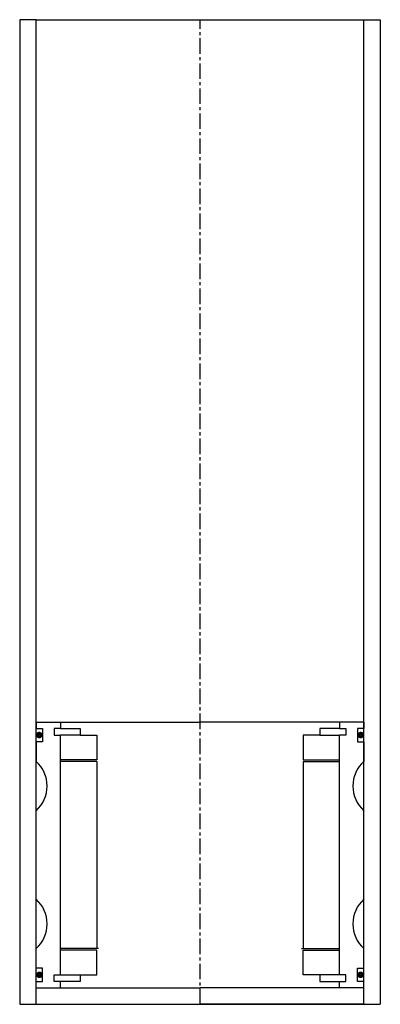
# Model space of a CAD drawing. Extents: x -55 to 55, y -10 to 290.
import ezdxf

# ---------------------------------------------------------------- set-up
doc = ezdxf.new("R2010")
doc.units = 0
doc.header["$LTSCALE"] = 0.15
doc.linetypes.add('CENTER', pattern=[50.8, 31.75, -6.35, 6.35, -6.35])
doc.layers.get('0').update_dxf_attribs({"linetype": 'CONTINUOUS'})
doc.layers.add('CENTER', color=9, linetype='CENTER')

msp = doc.modelspace()

# ---------------------------------------------------------------- linework, layer by layer
for p, q in [((-50, 290), (-55, 290)), ((-55, 290), (-55, -10)), ((-50, -10), (-50, 290)), ((-50, 290), (50, 290)), ((50, -10), (50, 290)), ((50, 290), (55, 290)), ((55, 290), (55, -10)), ((-50, 76), (-42.5, 76)), ((-50, 76), (-50, 74)), ((-42.5, 76), (0, 76)), ((-42.5, 76), (-42.5, 74)), ((42.5, 76), (0, 76)), ((42.5, 76), (42.5, 74)), ((50, 76), (42.5, 76)), ((50, 76), (50, 74)), ((-50, 74), (-48, 74)), ((-48, 74), (-48, 70)), ((-42.5, 74), (-44.5, 74)), ((-44.5, 74), (-44.5, 72)), ((-44.5, 72), (-42.5, 72)), ((-42.5, 74), (-36.5, 74)), ((-42.5, -1), (-42.5, 72)), ((-36.5, 72), (-42.5, 72)), ((-36.5, 74), (-36.5, 72)), ((-36.5, 72), (-31.5, 72)), ((-31.5, 72), (-31.5, 64.5)), ((36.5, 72), (31.5, 72)), ((31.5, 72), (31.5, 64.5)), ((42.5, 74), (36.5, 74)), ((36.5, 74), (36.5, 72)), ((36.5, 72), (42.5, 72)), ((42.5, 74), (44.5, 74)), ((44.5, 72), (42.5, 72)), ((42.5, -1), (42.5, 72)), ((44.5, 74), (44.5, 72)), ((50, 74), (48, 74)), ((48, 74), (48, 70)), ((-48, 70), (-50, 70)), ((-50, 70), (-50, 64)), ((48, 70), (50, 70)), ((50, 70), (50, 64)), ((-31.5, 64.5), (-42.5, 64.5)), ((-31.5, 64), (-42.5, 64)), ((-31.5, 64), (-31.5, 7)), ((31.5, 64.5), (42.5, 64.5)), ((31.5, 64), (31.5, 7)), ((31.5, 64), (42.5, 64)), ((-50, 22), (-50, 49)), ((50, 22), (50, 49)), ((-50, 1), (-50, 7)), ((-31, 7), (-42.5, 7)), ((-31.5, 6.5), (-42.5, 6.5)), ((-31.5, -1), (-31.5, 6.5)), ((31, 7), (42.5, 7)), ((31.5, -1), (31.5, 6.5)), ((31.5, 6.5), (42.5, 6.5)), ((50, 1), (50, 7)), ((-48, 1), (-50, 1)), ((-48, -3), (-48, 1)), ((48, -3), (48, 1)), ((48, 1), (50, 1)), ((-50, -3), (-48, -3)), ((-44.5, -3), (-44.5, -1)), ((-44.5, -1), (-42.5, -1)), ((-42.5, -3), (-44.5, -3)), ((-42.5, -1), (-36.5, -1)), ((-42.5, -5), (-42.5, -3)), ((-36.5, -3), (-42.5, -3)), ((-36.5, -1), (-36.5, -3)), ((-36.5, -1), (-31.5, -1)), ((36.5, -1), (31.5, -1)), ((42.5, -1), (36.5, -1)), ((36.5, -1), (36.5, -3)), ((36.5, -3), (42.5, -3)), ((44.5, -1), (42.5, -1)), ((42.5, -5), (42.5, -3)), ((42.5, -3), (44.5, -3)), ((44.5, -3), (44.5, -1)), ((50, -3), (48, -3)), ((-50, -5), (-42.5, -5)), ((-42.5, -5), (0, -5)), ((42.5, -5), (0, -5)), ((50, -5), (42.5, -5)), ((-50, -10), (-50, -8)), ((-50, -10), (-50, -8)), ((50, -10), (50, -8)), ((50, -10), (50, -8)), ((-55, -10), (55, -10)), ((-50, -10), (-37.5, -10)), ((42.5, -10), (0, -10)), ((50, -10), (37.5, -10))]:
    msp.add_line(p, q)
at = {"const_width": 0.95}
for points in [[(-48.51, 72.04, -1), (-49.56, 72.04, -1)], [(48.51, 72.04, 1), (49.56, 72.04, 1)], [(-48.45, -1.02, -1), (-49.5, -1.02, -1)], [(48.45, -1.02, 1), (49.5, -1.02, 1)]]:
    msp.add_lwpolyline(points, format="xyb", close=True, dxfattribs=at)
for centre, start, end in [((-56.61, 56.5), 311.4096, 48.5904), ((56.61, 56.5), 131.4096, 228.5904), ((-56.61, 14.5), 311.4096, 48.5904), ((56.61, 14.5), 131.4096, 228.5904)]:
    msp.add_arc(centre, 10, start, end)
at = {"layer": 'CENTER'}
for q in [(0, 290), (0, 71), (0, 71), (0, 58)]:
    msp.add_line((0, -10), q, dxfattribs=at)

doc.saveas('drawing.dxf')
